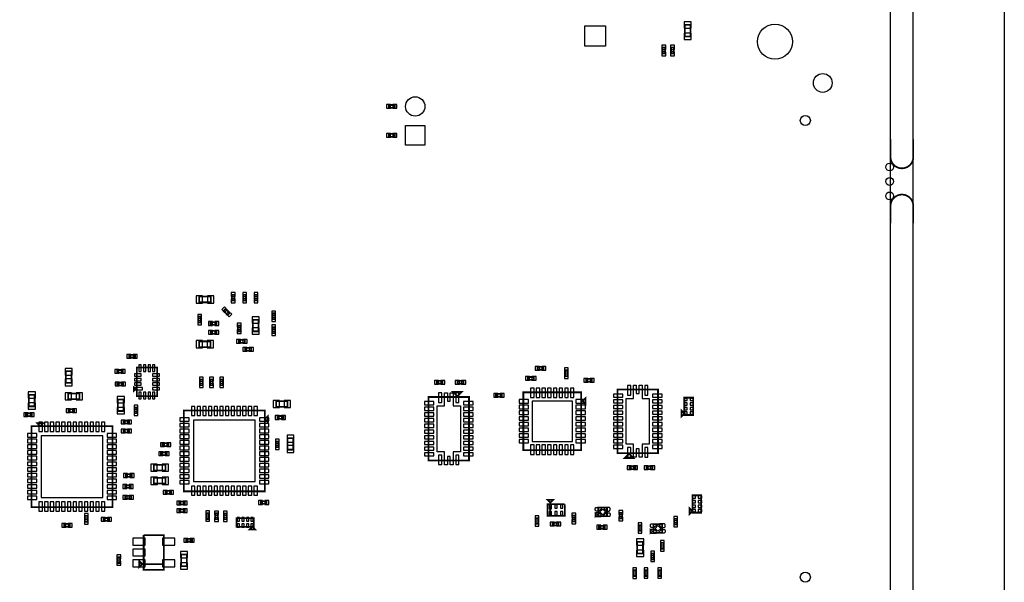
# Model space of a CAD drawing. Extents: x -394 to 5394, y -3 to 7808.
# Tile 9 of 10: x 1986 to 5394, y 3867 to 5814. Entities that reach past the tile are written whole.
import ezdxf

# ---------------------------------------------------------------- set-up
doc = ezdxf.new("R2010")
doc.units = 0
for name, color, linetype in [('BG_OUTLINE', 95, 'CONTINUOUS'), ('PG_ASSEMBLY_BOTTOM', 52, 'CONTINUOUS'), ('PIN_BOTTOM', 1, 'CONTINUOUS')]:
    doc.layers.add(name, color=color, linetype=linetype)

msp = doc.modelspace()

# ---------------------------------------------------------------- linework, layer by layer
at = {"layer": 'BG_OUTLINE'}
msp.add_lwpolyline([(5000, 0), (5000, 7400), (0, 7400), (0, 0)], close=True, dxfattribs=at)
msp.add_lwpolyline([(5078.74, 7400), (5393.7, 7400), (5393.7, 0), (5078.74, 0), (5078.74, 7400)], dxfattribs=at)
at = {"layer": 'BG_OUTLINE', "const_width": 6}
for points in [[(5078.74, 5399.91), (5078.74, 5339.28, -0.414214), (5039.37, 5299.91, -0.414214), (5000, 5339.28), (5000, 5399.91)], [(5078.74, 5109.05), (5078.74, 5169.68, 0.414214), (5039.37, 5209.05, 0.414214), (5000, 5169.68), (5000, 5109.05)]]:
    msp.add_lwpolyline(points, format="xyb", dxfattribs=at)
at = {"layer": 'PG_ASSEMBLY_BOTTOM', "const_width": 6}
for points in [[(4308.1, 5796.05), (4308.1, 5756.05), (4288.1, 5756.05), (4288.1, 5796.05), (4308.1, 5796.05)], [(4210.35, 5697.6), (4210.35, 5717.6), (4220.35, 5717.6), (4220.35, 5697.6), (4210.35, 5697.6)], [(4240.35, 5697.6), (4240.35, 5717.6), (4250.35, 5717.6), (4250.35, 5697.6), (4240.35, 5697.6)], [(3264.03, 5519.05), (3284.03, 5519.05), (3284.03, 5509.05), (3264.03, 5509.05), (3264.03, 5519.05)], [(3284.03, 5409.05), (3264.03, 5409.05), (3264.03, 5419.05), (3284.03, 5419.05), (3284.03, 5409.05)], [(2647.66, 4836.15), (2607.66, 4836.15), (2607.66, 4856.15), (2647.66, 4856.15), (2647.66, 4836.15)], [(2720.12, 4842.39), (2720.12, 4862.39), (2730.12, 4862.39), (2730.12, 4842.39), (2720.12, 4842.39)], [(2759.49, 4842.39), (2759.49, 4862.39), (2769.49, 4862.39), (2769.49, 4842.39), (2759.49, 4842.39)], [(2798.86, 4842.38), (2798.86, 4862.4), (2808.86, 4862.4), (2808.86, 4842.38), (2798.86, 4842.38)], [(2706.24, 4792.58), (2692.09, 4806.73), (2699.16, 4813.8), (2713.31, 4799.65), (2706.24, 4792.58)], [(2603.83, 4766.62), (2603.83, 4786.62), (2613.83, 4786.62), (2613.83, 4766.62), (2603.83, 4766.62)], [(2667.28, 4758.04), (2647.28, 4758.04), (2647.28, 4768.04), (2667.28, 4768.04), (2667.28, 4758.04)], [(2813.14, 4775.9), (2813.14, 4735.9), (2793.14, 4735.9), (2793.14, 4775.9), (2813.14, 4775.9)], [(2860.6, 4778.08), (2860.6, 4798.09), (2870.6, 4798.09), (2870.6, 4778.08), (2860.6, 4778.08)], [(2667.41, 4727.63), (2647.41, 4727.63), (2647.41, 4737.63), (2667.41, 4737.63), (2667.41, 4727.63)], [(2751.01, 4755.88), (2751.01, 4735.88), (2741.01, 4735.88), (2741.01, 4755.88), (2751.01, 4755.88)], [(2860.65, 4729.83), (2860.65, 4749.83), (2870.65, 4749.83), (2870.65, 4729.83), (2860.65, 4729.83)], [(2647.1, 4681.39), (2607.1, 4681.4), (2607.1, 4701.4), (2647.11, 4701.4), (2647.1, 4681.39)], [(2745.03, 4706.27), (2765.03, 4706.27), (2765.03, 4696.27), (2745.03, 4696.27), (2745.03, 4706.27)], [(2766.97, 4678.56), (2786.97, 4678.56), (2786.97, 4668.56), (2766.97, 4668.56), (2766.97, 4678.56)], [(2385.37, 4644.7), (2365.37, 4644.7), (2365.37, 4654.7), (2385.37, 4654.7), (2385.37, 4644.7)], [(2165.75, 4597.72), (2165.75, 4557.72), (2145.75, 4557.72), (2145.75, 4597.72), (2165.75, 4597.72)], [(2323.56, 4602.18), (2343.56, 4602.18), (2343.56, 4592.18), (2323.56, 4592.18), (2323.56, 4602.18)], [(2391.78, 4611.11), (2461.78, 4611.11), (2461.78, 4511.11), (2391.78, 4511.11), (2391.78, 4611.11)], [(3778.71, 4613.17), (3798.71, 4613.17), (3798.71, 4603.17), (3778.71, 4603.17), (3778.71, 4613.17)], [(3883.47, 4601.19), (3883.47, 4581.19), (3873.47, 4581.19), (3873.47, 4601.19), (3883.47, 4601.19)], [(2620, 4569.37), (2620, 4549.37), (2610, 4549.37), (2610, 4569.37), (2620, 4569.37)], [(2655, 4569.37), (2655, 4549.37), (2645, 4549.37), (2645, 4569.37), (2655, 4569.37)], [(2680, 4549.37), (2680, 4569.37), (2690, 4569.37), (2690, 4549.37), (2680, 4549.37)], [(3429.52, 4564.75), (3449.52, 4564.75), (3449.52, 4554.75), (3429.52, 4554.75), (3429.52, 4564.75)], [(3521.81, 4554.75), (3501.81, 4554.75), (3501.81, 4564.75), (3521.81, 4564.75), (3521.81, 4554.75)], [(3765.18, 4567.85), (3745.18, 4567.85), (3745.18, 4577.85), (3765.18, 4577.85), (3765.18, 4567.85)], [(3946.26, 4571.22), (3966.26, 4571.22), (3966.26, 4561.22), (3946.26, 4561.22), (3946.26, 4571.22)], [(2324.26, 4558.24), (2344.26, 4558.24), (2344.26, 4548.24), (2324.26, 4548.24), (2324.26, 4558.24)], [(2381.78, 4531.11), (2381.78, 4541.11), (2386.78, 4536.11), (2381.78, 4531.11)], [(4055.26, 4314.75), (4055.26, 4534.75), (4195.26, 4534.75), (4195.26, 4314.75), (4055.26, 4314.75)], [(2018.25, 4476.29), (2018.25, 4516.29), (2038.25, 4516.29), (2038.25, 4476.29), (2018.25, 4476.29)], [(2153.74, 4521.05), (2193.74, 4521.05), (2193.74, 4501.05), (2153.74, 4501.05), (2153.74, 4521.05)], [(2326.15, 4460.3), (2326.15, 4500.3), (2346.15, 4500.3), (2346.15, 4460.3), (2326.15, 4460.3)], [(3541.26, 4508.75), (3541.26, 4288.75), (3401.26, 4288.75), (3401.26, 4508.75), (3541.26, 4508.75)], [(3486.26, 4526.25), (3516.26, 4526.25), (3501.26, 4511.25), (3486.26, 4526.25)], [(3634.68, 4519.63), (3654.68, 4519.63), (3654.68, 4509.63), (3634.68, 4509.63), (3634.68, 4519.63)], [(3929.26, 4324.75), (3729.26, 4324.75), (3729.26, 4524.75), (3929.26, 4524.75), (3929.26, 4324.75)], [(3934.26, 4494.75), (3944.26, 4504.75), (3944.26, 4484.75), (3934.26, 4494.75)], [(4316.51, 4446.42), (4316.51, 4506.42), (4286.51, 4506.42), (4286.51, 4446.42), (4316.51, 4446.42)], [(2155.27, 4466.3), (2175.27, 4466.3), (2175.27, 4456.3), (2155.27, 4456.3), (2155.27, 4466.3)], [(2383.45, 4452.29), (2383.45, 4472.29), (2393.45, 4472.29), (2393.45, 4452.29), (2383.45, 4452.29)], [(2834.7, 4182.35), (2554.7, 4182.35), (2554.7, 4462.35), (2834.7, 4462.35), (2834.7, 4182.35)], [(2873.45, 4494.6), (2913.45, 4494.6), (2913.45, 4474.6), (2873.45, 4474.6), (2873.45, 4494.6)], [(4276.51, 4441.42), (4276.51, 4461.42), (4286.51, 4451.42), (4276.51, 4441.42)], [(2028.23, 4442.35), (2008.23, 4442.35), (2008.23, 4452.35), (2028.23, 4452.35), (2028.23, 4442.35)], [(2345.39, 4426.77), (2365.39, 4426.77), (2365.39, 4416.77), (2345.39, 4416.77), (2345.39, 4426.77)], [(2834.7, 4432.35), (2844.7, 4442.35), (2844.7, 4422.35), (2834.7, 4432.35)], [(2878.7, 4442.85), (2898.7, 4442.85), (2898.7, 4432.85), (2878.7, 4432.85), (2878.7, 4442.85)], [(2307.1, 4407.9), (2307.1, 4127.9), (2027.1, 4127.9), (2027.1, 4407.9), (2307.1, 4407.9)], [(2057.1, 4407.9), (2047.1, 4417.9), (2067.1, 4417.9), (2057.1, 4407.9)], [(2345.42, 4396.15), (2365.42, 4396.15), (2365.42, 4386.15), (2345.42, 4386.15), (2345.42, 4396.15)], [(2933.4, 4366.46), (2933.4, 4326.46), (2913.4, 4326.46), (2913.4, 4366.46), (2933.4, 4366.46)], [(2501.15, 4338.82), (2481.15, 4338.82), (2481.15, 4348.82), (2501.15, 4348.82), (2501.15, 4338.82)], [(2872.55, 4335.12), (2872.55, 4355.12), (2882.55, 4355.12), (2882.55, 4335.12), (2872.55, 4335.12)], [(2495.42, 4307.68), (2475.42, 4307.68), (2475.42, 4317.68), (2495.42, 4317.68), (2495.42, 4307.68)], [(4110.26, 4297.25), (4080.26, 4297.25), (4095.26, 4312.25), (4110.26, 4297.25)], [(2450.59, 4274), (2490.59, 4274), (2490.59, 4254), (2450.59, 4254), (2450.59, 4274)], [(4116.75, 4258.75), (4096.75, 4258.75), (4096.75, 4268.75), (4116.75, 4268.75), (4116.75, 4258.75)], [(4155.81, 4268.75), (4175.81, 4268.75), (4175.81, 4258.75), (4155.81, 4258.75), (4155.81, 4268.75)], [(2353.93, 4242.06), (2373.93, 4242.06), (2373.93, 4232.06), (2353.93, 4232.06), (2353.93, 4242.06)], [(2451.01, 4228.92), (2491.01, 4228.92), (2491.01, 4208.92), (2451.01, 4208.92), (2451.01, 4228.92)], [(2350.92, 4204), (2370.92, 4204), (2370.92, 4194), (2350.92, 4194), (2350.92, 4204)], [(2351.74, 4166.85), (2371.74, 4166.85), (2371.74, 4156.85), (2351.74, 4156.85), (2351.74, 4166.85)], [(2510.78, 4173.8), (2490.78, 4173.8), (2490.78, 4183.8), (2510.78, 4183.8), (2510.78, 4173.8)], [(4344.91, 4108.52), (4344.91, 4168.52), (4314.91, 4168.52), (4314.91, 4108.52), (4344.91, 4108.52)], [(2537.88, 4120.56), (2557.88, 4120.56), (2557.88, 4110.56), (2537.88, 4110.56), (2537.88, 4120.56)], [(2538.02, 4146.9), (2558.02, 4146.9), (2558.02, 4136.9), (2538.02, 4136.9), (2538.02, 4146.9)], [(2820.42, 4148.65), (2840.42, 4148.65), (2840.42, 4138.65), (2820.42, 4138.65), (2820.42, 4148.65)], [(3822.55, 4142.85), (3812.55, 4152.85), (3832.55, 4152.85), (3822.55, 4142.85)], [(3872.55, 4137.85), (3872.55, 4097.85), (3812.55, 4097.85), (3812.55, 4137.85), (3822.55, 4137.85), (3822.55, 4097.85)], [(3822.55, 4097.85), (3822.55, 4137.85), (3872.55, 4137.85)], [(3988.79, 4126.04), (4018.79, 4126.04), (4018.79, 4096.04), (3988.79, 4096.04), (3988.79, 4126.04)], [(4304.91, 4103.52), (4304.91, 4123.52), (4314.91, 4113.52), (4304.91, 4103.52)], [(2211.9, 4077.1), (2211.9, 4097.1), (2221.9, 4097.1), (2221.9, 4077.1), (2211.9, 4077.1)], [(2276.39, 4090.1), (2296.39, 4090.1), (2296.39, 4080.1), (2276.39, 4080.1), (2276.39, 4090.1)], [(2631.49, 4086.63), (2631.49, 4106.63), (2641.49, 4106.63), (2641.49, 4086.63), (2631.49, 4086.63)], [(2662.39, 4086.03), (2662.39, 4106.03), (2672.39, 4106.03), (2672.39, 4086.03), (2662.39, 4086.03)], [(2692.94, 4085.78), (2692.94, 4105.78), (2702.94, 4105.78), (2702.94, 4085.78), (2692.94, 4085.78)], [(2796.95, 4089.75), (2736.95, 4089.75), (2736.95, 4059.75), (2796.95, 4059.75), (2796.95, 4089.75)], [(3771.6, 4069.65), (3771.6, 4089.65), (3781.6, 4089.65), (3781.6, 4069.65), (3771.6, 4069.65)], [(3899.16, 4078.27), (3899.16, 4098.27), (3909.16, 4098.27), (3909.16, 4078.27), (3899.16, 4078.27)], [(3978.79, 4096.04), (3978.79, 4106.04), (3983.79, 4101.04), (3978.79, 4096.04)], [(4061.6, 4088.21), (4061.6, 4108.21), (4071.6, 4108.21), (4071.6, 4088.21), (4061.6, 4088.21)], [(4261.29, 4087.31), (4261.29, 4067.31), (4251.29, 4067.31), (4251.29, 4087.31), (4261.29, 4087.31)], [(2139.84, 4069.65), (2159.84, 4069.65), (2159.84, 4059.65), (2139.84, 4059.65), (2139.84, 4069.65)], [(2801.95, 4049.75), (2781.95, 4049.75), (2791.95, 4059.75), (2801.95, 4049.75)], [(3830.53, 4073.85), (3850.53, 4073.85), (3850.53, 4063.85), (3830.53, 4063.85), (3830.53, 4073.85)], [(3991.12, 4063.19), (4011.12, 4063.19), (4011.12, 4053.19), (3991.12, 4053.19), (3991.12, 4063.19)], [(4128.29, 4045.41), (4128.29, 4065.41), (4138.29, 4065.41), (4138.29, 4045.41), (4128.29, 4045.41)], [(4169.87, 4038.84), (4169.87, 4048.84), (4174.87, 4043.84), (4169.87, 4038.84)], [(4179.87, 4068.84), (4209.87, 4068.84), (4209.87, 4038.84), (4179.87, 4038.84), (4179.87, 4068.84)], [(2415.49, 4030.65), (2485.49, 4030.65), (2485.49, 3910.65), (2415.49, 3910.65), (2415.49, 3930.65), (2485.49, 3930.65)], [(2485.49, 3930.65), (2415.49, 3930.65), (2415.49, 4030.65)], [(2562.69, 4018.05), (2582.69, 4018.05), (2582.69, 4008.05), (2562.69, 4008.05), (2562.69, 4018.05)], [(4143.29, 4007.22), (4143.29, 3967.22), (4123.29, 3967.22), (4123.29, 4007.22), (4143.29, 4007.22)], [(4205.22, 3983.65), (4205.22, 4003.65), (4215.22, 4003.65), (4215.22, 3983.65), (4205.22, 3983.65)], [(2324.31, 3934.27), (2324.31, 3954.27), (2334.31, 3954.27), (2334.31, 3934.27), (2324.31, 3934.27)], [(2545.05, 3923.39), (2545.05, 3963.39), (2565.05, 3963.39), (2565.05, 3923.39), (2545.05, 3923.39)], [(4181.54, 3966.91), (4181.54, 3946.91), (4171.54, 3946.91), (4171.54, 3966.91), (4181.54, 3966.91)], [(2410.49, 3930.65), (2400.49, 3920.65), (2400.49, 3940.65), (2410.49, 3930.65)], [(4119.55, 3909.2), (4119.55, 3889.2), (4109.55, 3889.2), (4109.55, 3909.2), (4119.55, 3909.2)], [(4159.09, 3909.25), (4159.09, 3889.25), (4149.09, 3889.25), (4149.09, 3909.25), (4159.09, 3909.25)], [(4206.03, 3909.25), (4206.03, 3889.25), (4196.03, 3889.25), (4196.03, 3909.25), (4206.03, 3909.25)]]:
    msp.add_lwpolyline(points, dxfattribs=at)
at = {"layer": 'PIN_BOTTOM'}
for points in [[(3942.15, 5793.1), (4013.15, 5793.1), (4013.15, 5722.1), (3942.15, 5722.1)], [(4310.6, 5806.34), (4285.6, 5806.34), (4285.6, 5784.34), (4310.6, 5784.34)], [(4310.6, 5767.76), (4285.6, 5767.76), (4285.6, 5745.76), (4310.6, 5745.76)], [(4208.85, 5711.62), (4221.85, 5711.62), (4221.85, 5725.62), (4208.85, 5725.62)], [(4238.85, 5711.62), (4251.85, 5711.62), (4251.85, 5725.62), (4238.85, 5725.62)], [(4208.85, 5689.58), (4221.85, 5689.58), (4221.85, 5703.58), (4208.85, 5703.58)], [(4238.85, 5689.58), (4251.85, 5689.58), (4251.85, 5703.58), (4238.85, 5703.58)], [(3256.01, 5520.55), (3256.01, 5507.55), (3270.01, 5507.55), (3270.01, 5520.55)], [(3278.05, 5520.55), (3278.05, 5507.55), (3292.05, 5507.55), (3292.05, 5520.55)], [(3270.01, 5407.55), (3270.01, 5420.55), (3256.01, 5420.55), (3256.01, 5407.55)], [(3292.05, 5407.55), (3292.05, 5420.55), (3278.05, 5420.55), (3278.05, 5407.55)], [(3321.55, 5447.55), (3388.55, 5447.55), (3388.55, 5380.55), (3321.55, 5380.55)], [(2619.37, 4833.65), (2619.37, 4858.65), (2597.37, 4858.65), (2597.37, 4833.65)], [(2657.95, 4833.65), (2657.95, 4858.65), (2635.95, 4858.65), (2635.95, 4833.65)], [(2718.62, 4856.41), (2731.62, 4856.41), (2731.62, 4870.41), (2718.62, 4870.41)], [(2718.62, 4834.37), (2731.62, 4834.37), (2731.62, 4848.37), (2718.62, 4848.37)], [(2757.99, 4856.41), (2770.99, 4856.41), (2770.99, 4870.41), (2757.99, 4870.41)], [(2757.99, 4834.37), (2770.99, 4834.37), (2770.99, 4848.37), (2757.99, 4848.37)], [(2797.36, 4856.41), (2810.36, 4856.41), (2810.36, 4870.41), (2797.36, 4870.41)], [(2797.36, 4834.37), (2810.36, 4834.37), (2810.36, 4848.37), (2797.36, 4848.37)], [(2695.263553, 4801.434058), (2704.455942, 4810.626447), (2694.556447, 4820.525942), (2685.364058, 4811.333553)], [(2710.843553, 4785.854058), (2720.035942, 4795.046447), (2710.136447, 4804.945942), (2700.944058, 4795.753553)], [(2859.1, 4792.11), (2872.1, 4792.11), (2872.1, 4806.11), (2859.1, 4806.11)], [(2602.33, 4780.64), (2615.33, 4780.64), (2615.33, 4794.64), (2602.33, 4794.64)], [(2602.33, 4758.6), (2615.33, 4758.6), (2615.33, 4772.6), (2602.33, 4772.6)], [(2815.64, 4786.19), (2790.64, 4786.19), (2790.64, 4764.19), (2815.64, 4764.19)], [(2859.1, 4770.07), (2872.1, 4770.07), (2872.1, 4784.07), (2859.1, 4784.07)], [(2653.26, 4756.54), (2653.26, 4769.54), (2639.26, 4769.54), (2639.26, 4756.54)], [(2653.39, 4726.13), (2653.39, 4739.13), (2639.39, 4739.13), (2639.39, 4726.13)], [(2675.3, 4756.54), (2675.3, 4769.54), (2661.3, 4769.54), (2661.3, 4756.54)], [(2675.43, 4726.13), (2675.43, 4739.13), (2661.43, 4739.13), (2661.43, 4726.13)], [(2752.51, 4763.9), (2739.51, 4763.9), (2739.51, 4749.9), (2752.51, 4749.9)], [(2752.51, 4741.86), (2739.51, 4741.86), (2739.51, 4727.86), (2752.51, 4727.86)], [(2815.64, 4747.61), (2790.64, 4747.61), (2790.64, 4725.61), (2815.64, 4725.61)], [(2859.15, 4743.85), (2872.15, 4743.85), (2872.15, 4757.85), (2859.15, 4757.85)], [(2618.81, 4678.9), (2618.81, 4703.9), (2596.81, 4703.9), (2596.81, 4678.9)], [(2657.39, 4678.9), (2657.39, 4703.9), (2635.39, 4703.9), (2635.39, 4678.9)], [(2737.01, 4707.77), (2737.01, 4694.77), (2751.01, 4694.77), (2751.01, 4707.77)], [(2759.05, 4707.77), (2759.05, 4694.77), (2773.05, 4694.77), (2773.05, 4707.77)], [(2859.15, 4721.81), (2872.15, 4721.81), (2872.15, 4735.81), (2859.15, 4735.81)], [(2758.95, 4680.06), (2758.95, 4667.06), (2772.95, 4667.06), (2772.95, 4680.06)], [(2780.99, 4680.06), (2780.99, 4667.06), (2794.99, 4667.06), (2794.99, 4680.06)], [(2371.35, 4643.2), (2371.35, 4656.2), (2357.35, 4656.2), (2357.35, 4643.2)], [(2393.39, 4643.2), (2393.39, 4656.2), (2379.39, 4656.2), (2379.39, 4643.2)], [(2167.75, 4607.83), (2143.75, 4607.83), (2143.75, 4583.83), (2167.75, 4583.83)], [(2315.54, 4603.68), (2315.54, 4590.68), (2329.54, 4590.68), (2329.54, 4603.68)], [(2337.58, 4603.68), (2337.58, 4590.68), (2351.58, 4590.68), (2351.58, 4603.68)], [(2407.16, 4620.35), (2399.16, 4620.35), (2399.16, 4596.35), (2407.16, 4596.35)], [(2422.91, 4620.35), (2414.91, 4620.35), (2414.91, 4596.35), (2422.91, 4596.35)], [(2438.65, 4620.35), (2430.65, 4620.35), (2430.65, 4596.35), (2438.65, 4596.35)], [(2454.4, 4620.35), (2446.4, 4620.35), (2446.4, 4596.35), (2454.4, 4596.35)], [(3770.69, 4614.67), (3770.69, 4601.67), (3784.69, 4601.67), (3784.69, 4614.67)], [(3792.73, 4614.67), (3792.73, 4601.67), (3806.73, 4601.67), (3806.73, 4614.67)], [(3884.97, 4609.21), (3871.97, 4609.21), (3871.97, 4595.21), (3884.97, 4595.21)], [(2167.75, 4571.61), (2143.75, 4571.61), (2143.75, 4547.61), (2167.75, 4547.61)], [(2383.28, 4588.73), (2383.28, 4580.73), (2407.28, 4580.73), (2407.28, 4588.73)], [(2383.28, 4572.98), (2383.28, 4564.98), (2407.28, 4564.98), (2407.28, 4572.98)], [(2446.28, 4588.73), (2446.28, 4580.73), (2470.28, 4580.73), (2470.28, 4588.73)], [(2446.28, 4572.98), (2446.28, 4564.98), (2470.28, 4564.98), (2470.28, 4572.98)], [(2621.5, 4577.39), (2608.5, 4577.39), (2608.5, 4563.39), (2621.5, 4563.39)], [(2656.5, 4577.39), (2643.5, 4577.39), (2643.5, 4563.39), (2656.5, 4563.39)], [(2678.5, 4563.39), (2691.5, 4563.39), (2691.5, 4577.39), (2678.5, 4577.39)], [(3421.5, 4566.25), (3421.5, 4553.25), (3435.5, 4553.25), (3435.5, 4566.25)], [(3443.54, 4566.25), (3443.54, 4553.25), (3457.54, 4553.25), (3457.54, 4566.25)], [(3507.79, 4553.25), (3507.79, 4566.25), (3493.79, 4566.25), (3493.79, 4553.25)], [(3529.83, 4553.25), (3529.83, 4566.25), (3515.83, 4566.25), (3515.83, 4553.25)], [(3751.16, 4566.35), (3751.16, 4579.35), (3737.16, 4579.35), (3737.16, 4566.35)], [(3773.2, 4566.35), (3773.2, 4579.35), (3759.2, 4579.35), (3759.2, 4566.35)], [(3884.97, 4587.17), (3871.97, 4587.17), (3871.97, 4573.17), (3884.97, 4573.17)], [(3938.24, 4572.72), (3938.24, 4559.72), (3952.24, 4559.72), (3952.24, 4572.72)], [(3960.28, 4572.72), (3960.28, 4559.72), (3974.28, 4559.72), (3974.28, 4572.72)], [(2316.24, 4559.74), (2316.24, 4546.74), (2330.24, 4546.74), (2330.24, 4559.74)], [(2338.28, 4559.74), (2338.28, 4546.74), (2352.28, 4546.74), (2352.28, 4559.74)], [(2383.25, 4541.49), (2383.25, 4533.49), (2411.25, 4533.49), (2411.25, 4541.49)], [(2383.28, 4557.24), (2383.28, 4549.24), (2407.28, 4549.24), (2407.28, 4557.24)], [(2446.28, 4557.24), (2446.28, 4549.24), (2470.28, 4549.24), (2470.28, 4557.24)], [(2446.28, 4541.49), (2446.28, 4533.49), (2470.28, 4533.49), (2470.28, 4541.49)], [(2621.5, 4555.35), (2608.5, 4555.35), (2608.5, 4541.35), (2621.5, 4541.35)], [(2656.5, 4555.35), (2643.5, 4555.35), (2643.5, 4541.35), (2656.5, 4541.35)], [(2678.5, 4541.35), (2691.5, 4541.35), (2691.5, 4555.35), (2678.5, 4555.35)], [(3754.36, 4506.67), (3766.36, 4506.67), (3766.36, 4539.67), (3754.36, 4539.67)], [(3774.05, 4506.67), (3786.05, 4506.67), (3786.05, 4539.67), (3774.05, 4539.67)], [(3793.73, 4506.67), (3805.73, 4506.67), (3805.73, 4539.67), (3793.73, 4539.67)], [(3813.42, 4506.67), (3825.42, 4506.67), (3825.42, 4539.67), (3813.42, 4539.67)], [(3833.1, 4506.67), (3845.1, 4506.67), (3845.1, 4539.67), (3833.1, 4539.67)], [(3852.79, 4506.67), (3864.79, 4506.67), (3864.79, 4539.67), (3852.79, 4539.67)], [(3872.47, 4506.67), (3884.47, 4506.67), (3884.47, 4539.67), (3872.47, 4539.67)], [(3892.16, 4506.67), (3904.16, 4506.67), (3904.16, 4539.67), (3892.16, 4539.67)], [(4085.26, 4345.45), (4085.26, 4504.05), (4110.42, 4504.05), (4110.42, 4549.05), (4120.26, 4549.05), (4120.26, 4520.81), (4129.94, 4520.81), (4129.94, 4549.05), (4140.1, 4549.05), (4140.1, 4504.05), (4165.26, 4504.05), (4165.26, 4345.45), (4140.1, 4345.45), (4140.1, 4300.45), (4129.94, 4300.45), (4129.94, 4328.99), (4120.26, 4328.99), (4120.26, 4300.45), (4110.42, 4300.45), (4110.42, 4345.45)], [(4101.23, 4548.53), (4090.23, 4548.53), (4090.23, 4515.53), (4101.23, 4515.53)], [(4160.29, 4548.53), (4149.29, 4548.53), (4149.29, 4515.53), (4160.29, 4515.53)], [(2015.75, 4504.58), (2040.75, 4504.58), (2040.75, 4526.58), (2015.75, 4526.58)], [(2143.45, 4523.55), (2143.45, 4498.55), (2165.45, 4498.55), (2165.45, 4523.55)], [(2182.03, 4523.55), (2182.03, 4498.55), (2204.03, 4498.55), (2204.03, 4523.55)], [(2323.65, 4488.59), (2348.65, 4488.59), (2348.65, 4510.59), (2323.65, 4510.59)], [(2407.16, 4525.87), (2399.16, 4525.87), (2399.16, 4501.87), (2407.16, 4501.87)], [(2422.91, 4525.87), (2414.91, 4525.87), (2414.91, 4501.87), (2422.91, 4501.87)], [(2438.65, 4525.87), (2430.65, 4525.87), (2430.65, 4501.87), (2438.65, 4501.87)], [(2454.4, 4525.87), (2446.4, 4525.87), (2446.4, 4501.87), (2454.4, 4501.87)], [(3511.26, 4478.05), (3511.26, 4319.45), (3486.1, 4319.45), (3486.1, 4274.45), (3476.26, 4274.45), (3476.26, 4302.69), (3466.58, 4302.69), (3466.58, 4274.45), (3456.42, 4274.45), (3456.42, 4319.45), (3431.26, 4319.45), (3431.26, 4478.05), (3456.42, 4478.05), (3456.42, 4523.05), (3466.58, 4523.05), (3466.58, 4494.51), (3476.26, 4494.51), (3476.26, 4523.05), (3486.1, 4523.05), (3486.1, 4478.05)], [(3436.23, 4489.53), (3447.23, 4489.53), (3447.23, 4522.53), (3436.23, 4522.53)], [(3495.29, 4489.53), (3506.29, 4489.53), (3506.29, 4522.53), (3495.29, 4522.53)], [(3626.66, 4521.13), (3626.66, 4508.13), (3640.66, 4508.13), (3640.66, 4521.13)], [(3648.7, 4521.13), (3648.7, 4508.13), (3662.7, 4508.13), (3662.7, 4521.13)], [(3747.34, 4487.65), (3747.34, 4499.65), (3714.34, 4499.65), (3714.34, 4487.65)], [(3944.18, 4487.65), (3944.18, 4499.65), (3911.18, 4499.65), (3911.18, 4487.65)], [(4040.85, 4518.83), (4040.85, 4507.83), (4073.85, 4507.83), (4073.85, 4518.83)], [(4040.85, 4499.15), (4040.85, 4488.15), (4073.85, 4488.15), (4073.85, 4499.15)], [(4209.67, 4507.83), (4209.67, 4518.83), (4176.67, 4518.83), (4176.67, 4507.83)], [(4209.67, 4488.15), (4209.67, 4499.15), (4176.67, 4499.15), (4176.67, 4488.15)], [(4284.68, 4496.04), (4296.68, 4496.04), (4296.68, 4504.04), (4284.68, 4504.04)], [(4306.34, 4496.04), (4318.34, 4496.04), (4318.34, 4504.04), (4306.34, 4504.04)], [(2015.75, 4466), (2040.75, 4466), (2040.75, 4488), (2015.75, 4488)], [(2147.25, 4467.8), (2147.25, 4454.8), (2161.25, 4454.8), (2161.25, 4467.8)], [(2169.29, 4467.8), (2169.29, 4454.8), (2183.29, 4454.8), (2183.29, 4467.8)], [(2323.65, 4450.01), (2348.65, 4450.01), (2348.65, 4472.01), (2323.65, 4472.01)], [(2381.95, 4466.31), (2394.95, 4466.31), (2394.95, 4480.31), (2381.95, 4480.31)], [(2580.43, 4444.15), (2592.43, 4444.15), (2592.43, 4476.15), (2580.43, 4476.15)], [(2600.12, 4444.15), (2612.12, 4444.15), (2612.12, 4476.15), (2600.12, 4476.15)], [(2619.8, 4444.15), (2631.8, 4444.15), (2631.8, 4476.15), (2619.8, 4476.15)], [(2639.49, 4444.15), (2651.49, 4444.15), (2651.49, 4476.15), (2639.49, 4476.15)], [(2659.17, 4444.15), (2671.17, 4444.15), (2671.17, 4476.15), (2659.17, 4476.15)], [(2678.86, 4444.15), (2690.86, 4444.15), (2690.86, 4476.15), (2678.86, 4476.15)], [(2698.54, 4444.15), (2710.54, 4444.15), (2710.54, 4476.15), (2698.54, 4476.15)], [(2718.23, 4444.15), (2730.23, 4444.15), (2730.23, 4476.15), (2718.23, 4476.15)], [(2737.91, 4444.15), (2749.91, 4444.15), (2749.91, 4476.15), (2737.91, 4476.15)], [(2757.6, 4444.15), (2769.6, 4444.15), (2769.6, 4476.15), (2757.6, 4476.15)], [(2777.28, 4444.15), (2789.28, 4444.15), (2789.28, 4476.15), (2777.28, 4476.15)], [(2796.97, 4444.15), (2808.97, 4444.15), (2808.97, 4476.15), (2796.97, 4476.15)], [(2863.16, 4497.1), (2863.16, 4472.1), (2885.16, 4472.1), (2885.16, 4497.1)], [(2901.74, 4497.1), (2901.74, 4472.1), (2923.74, 4472.1), (2923.74, 4497.1)], [(3386.85, 4492.83), (3386.85, 4481.83), (3419.85, 4481.83), (3419.85, 4492.83)], [(3386.85, 4473.15), (3386.85, 4462.15), (3419.85, 4462.15), (3419.85, 4473.15)], [(3555.67, 4481.83), (3555.67, 4492.83), (3522.67, 4492.83), (3522.67, 4481.83)], [(3555.67, 4462.15), (3555.67, 4473.15), (3522.67, 4473.15), (3522.67, 4462.15)], [(3747.34, 4467.96), (3747.34, 4479.96), (3714.34, 4479.96), (3714.34, 4467.96)], [(3899.26, 4354.75), (3899.26, 4494.75), (3759.26, 4494.75), (3759.26, 4354.75)], [(3944.18, 4467.96), (3944.18, 4479.96), (3911.18, 4479.96), (3911.18, 4467.96)], [(4040.85, 4479.46), (4040.85, 4468.46), (4073.85, 4468.46), (4073.85, 4479.46)], [(4209.67, 4468.46), (4209.67, 4479.46), (4176.67, 4479.46), (4176.67, 4468.46)], [(4284.68, 4480.29), (4296.68, 4480.29), (4296.68, 4488.29), (4284.68, 4488.29)], [(4284.68, 4464.55), (4296.68, 4464.55), (4296.68, 4472.55), (4284.68, 4472.55)], [(4306.34, 4480.29), (4318.34, 4480.29), (4318.34, 4488.29), (4306.34, 4488.29)], [(4306.34, 4464.55), (4318.34, 4464.55), (4318.34, 4472.55), (4306.34, 4472.55)], [(2014.21, 4440.85), (2014.21, 4453.85), (2000.21, 4453.85), (2000.21, 4440.85)], [(2036.25, 4440.85), (2036.25, 4453.85), (2022.25, 4453.85), (2022.25, 4440.85)], [(2381.95, 4444.27), (2394.95, 4444.27), (2394.95, 4458.27), (2381.95, 4458.27)], [(2572.9, 4424.62), (2572.9, 4436.62), (2540.9, 4436.62), (2540.9, 4424.62)], [(2848.5, 4424.62), (2848.5, 4436.62), (2816.5, 4436.62), (2816.5, 4424.62)], [(2870.68, 4444.35), (2870.68, 4431.35), (2884.68, 4431.35), (2884.68, 4444.35)], [(2892.72, 4444.35), (2892.72, 4431.35), (2906.72, 4431.35), (2906.72, 4444.35)], [(3386.85, 4453.46), (3386.85, 4442.46), (3419.85, 4442.46), (3419.85, 4453.46)], [(3386.85, 4433.78), (3386.85, 4422.78), (3419.85, 4422.78), (3419.85, 4433.78)], [(3555.67, 4442.46), (3555.67, 4453.46), (3522.67, 4453.46), (3522.67, 4442.46)], [(3555.67, 4422.78), (3555.67, 4433.78), (3522.67, 4433.78), (3522.67, 4422.78)], [(3747.34, 4448.28), (3747.34, 4460.28), (3714.34, 4460.28), (3714.34, 4448.28)], [(3747.34, 4428.59), (3747.34, 4440.59), (3714.34, 4440.59), (3714.34, 4428.59)], [(3944.18, 4448.28), (3944.18, 4460.28), (3911.18, 4460.28), (3911.18, 4448.28)], [(3944.18, 4428.59), (3944.18, 4440.59), (3911.18, 4440.59), (3911.18, 4428.59)], [(4040.85, 4459.78), (4040.85, 4448.78), (4073.85, 4448.78), (4073.85, 4459.78)], [(4040.85, 4440.09), (4040.85, 4429.09), (4073.85, 4429.09), (4073.85, 4440.09)], [(4209.67, 4448.78), (4209.67, 4459.78), (4176.67, 4459.78), (4176.67, 4448.78)], [(4209.67, 4429.09), (4209.67, 4440.09), (4176.67, 4440.09), (4176.67, 4429.09)], [(4284.68, 4448.8), (4296.68, 4448.8), (4296.68, 4456.8), (4284.68, 4456.8)], [(4306.34, 4448.8), (4318.34, 4448.8), (4318.34, 4456.8), (4306.34, 4456.8)], [(2064.83, 4421.7), (2052.83, 4421.7), (2052.83, 4389.7), (2064.83, 4389.7)], [(2084.52, 4421.7), (2072.52, 4421.7), (2072.52, 4389.7), (2084.52, 4389.7)], [(2104.2, 4421.7), (2092.2, 4421.7), (2092.2, 4389.7), (2104.2, 4389.7)], [(2123.89, 4421.7), (2111.89, 4421.7), (2111.89, 4389.7), (2123.89, 4389.7)], [(2143.57, 4421.7), (2131.57, 4421.7), (2131.57, 4389.7), (2143.57, 4389.7)], [(2163.26, 4421.7), (2151.26, 4421.7), (2151.26, 4389.7), (2163.26, 4389.7)], [(2182.94, 4421.7), (2170.94, 4421.7), (2170.94, 4389.7), (2182.94, 4389.7)], [(2202.63, 4421.7), (2190.63, 4421.7), (2190.63, 4389.7), (2202.63, 4389.7)], [(2222.31, 4421.7), (2210.31, 4421.7), (2210.31, 4389.7), (2222.31, 4389.7)], [(2242, 4421.7), (2230, 4421.7), (2230, 4389.7), (2242, 4389.7)], [(2261.68, 4421.7), (2249.68, 4421.7), (2249.68, 4389.7), (2261.68, 4389.7)], [(2281.37, 4421.7), (2269.37, 4421.7), (2269.37, 4389.7), (2281.37, 4389.7)], [(2337.37, 4428.27), (2337.37, 4415.27), (2351.37, 4415.27), (2351.37, 4428.27)], [(2337.4, 4397.65), (2337.4, 4384.65), (2351.4, 4384.65), (2351.4, 4397.65)], [(2359.41, 4428.27), (2359.41, 4415.27), (2373.41, 4415.27), (2373.41, 4428.27)], [(2359.44, 4397.65), (2359.44, 4384.65), (2373.44, 4384.65), (2373.44, 4397.65)], [(2572.9, 4404.93), (2572.9, 4416.93), (2540.9, 4416.93), (2540.9, 4404.93)], [(2572.9, 4385.25), (2572.9, 4397.25), (2540.9, 4397.25), (2540.9, 4385.25)], [(2801.2, 4215.85), (2801.2, 4428.85), (2588.2, 4428.85), (2588.2, 4215.85)], [(2848.5, 4404.93), (2848.5, 4416.93), (2816.5, 4416.93), (2816.5, 4404.93)], [(2848.5, 4385.25), (2848.5, 4397.25), (2816.5, 4397.25), (2816.5, 4385.25)], [(3386.85, 4414.09), (3386.85, 4403.09), (3419.85, 4403.09), (3419.85, 4414.09)], [(3555.67, 4403.09), (3555.67, 4414.09), (3522.67, 4414.09), (3522.67, 4403.09)], [(3747.34, 4408.91), (3747.34, 4420.91), (3714.34, 4420.91), (3714.34, 4408.91)], [(3747.34, 4389.22), (3747.34, 4401.22), (3714.34, 4401.22), (3714.34, 4389.22)], [(3944.18, 4408.91), (3944.18, 4420.91), (3911.18, 4420.91), (3911.18, 4408.91)], [(3944.18, 4389.22), (3944.18, 4401.22), (3911.18, 4401.22), (3911.18, 4389.22)], [(4040.85, 4420.41), (4040.85, 4409.41), (4073.85, 4409.41), (4073.85, 4420.41)], [(4040.85, 4400.72), (4040.85, 4389.72), (4073.85, 4389.72), (4073.85, 4400.72)], [(4209.67, 4409.41), (4209.67, 4420.41), (4176.67, 4420.41), (4176.67, 4409.41)], [(4209.67, 4389.72), (4209.67, 4400.72), (4176.67, 4400.72), (4176.67, 4389.72)], [(2045.3, 4370.17), (2045.3, 4382.17), (2013.3, 4382.17), (2013.3, 4370.17)], [(2045.3, 4350.48), (2045.3, 4362.48), (2013.3, 4362.48), (2013.3, 4350.48)], [(2273.6, 4374.4), (2060.6, 4374.4), (2060.6, 4161.4), (2273.6, 4161.4)], [(2320.9, 4370.17), (2320.9, 4382.17), (2288.9, 4382.17), (2288.9, 4370.17)], [(2320.9, 4350.48), (2320.9, 4362.48), (2288.9, 4362.48), (2288.9, 4350.48)], [(2572.9, 4365.56), (2572.9, 4377.56), (2540.9, 4377.56), (2540.9, 4365.56)], [(2848.5, 4365.56), (2848.5, 4377.56), (2816.5, 4377.56), (2816.5, 4365.56)], [(2871.05, 4349.14), (2884.05, 4349.14), (2884.05, 4363.14), (2871.05, 4363.14)], [(2935.4, 4376.57), (2911.4, 4376.57), (2911.4, 4352.57), (2935.4, 4352.57)], [(3386.85, 4394.41), (3386.85, 4383.41), (3419.85, 4383.41), (3419.85, 4394.41)], [(3386.85, 4374.72), (3386.85, 4363.72), (3419.85, 4363.72), (3419.85, 4374.72)], [(3555.67, 4383.41), (3555.67, 4394.41), (3522.67, 4394.41), (3522.67, 4383.41)], [(3555.67, 4363.72), (3555.67, 4374.72), (3522.67, 4374.72), (3522.67, 4363.72)], [(3747.34, 4369.54), (3747.34, 4381.54), (3714.34, 4381.54), (3714.34, 4369.54)], [(3747.34, 4349.85), (3747.34, 4361.85), (3714.34, 4361.85), (3714.34, 4349.85)], [(3944.18, 4369.54), (3944.18, 4381.54), (3911.18, 4381.54), (3911.18, 4369.54)], [(3944.18, 4349.85), (3944.18, 4361.85), (3911.18, 4361.85), (3911.18, 4349.85)], [(4040.85, 4381.04), (4040.85, 4370.04), (4073.85, 4370.04), (4073.85, 4381.04)], [(4209.67, 4370.04), (4209.67, 4381.04), (4176.67, 4381.04), (4176.67, 4370.04)], [(2045.3, 4330.8), (2045.3, 4342.8), (2013.3, 4342.8), (2013.3, 4330.8)], [(2320.9, 4330.8), (2320.9, 4342.8), (2288.9, 4342.8), (2288.9, 4330.8)], [(2487.13, 4337.32), (2487.13, 4350.32), (2473.13, 4350.32), (2473.13, 4337.32)], [(2509.17, 4337.32), (2509.17, 4350.32), (2495.17, 4350.32), (2495.17, 4337.32)], [(2572.9, 4345.88), (2572.9, 4357.88), (2540.9, 4357.88), (2540.9, 4345.88)], [(2572.9, 4326.19), (2572.9, 4338.19), (2540.9, 4338.19), (2540.9, 4326.19)], [(2848.5, 4345.88), (2848.5, 4357.88), (2816.5, 4357.88), (2816.5, 4345.88)], [(2848.5, 4326.19), (2848.5, 4338.19), (2816.5, 4338.19), (2816.5, 4326.19)], [(2871.05, 4327.1), (2884.05, 4327.1), (2884.05, 4341.1), (2871.05, 4341.1)], [(2935.4, 4340.35), (2911.4, 4340.35), (2911.4, 4316.35), (2935.4, 4316.35)], [(3386.85, 4355.04), (3386.85, 4344.04), (3419.85, 4344.04), (3419.85, 4355.04)], [(3386.85, 4335.35), (3386.85, 4324.35), (3419.85, 4324.35), (3419.85, 4335.35)], [(3555.67, 4344.04), (3555.67, 4355.04), (3522.67, 4355.04), (3522.67, 4344.04)], [(3555.67, 4324.35), (3555.67, 4335.35), (3522.67, 4335.35), (3522.67, 4324.35)], [(3754.36, 4309.83), (3766.36, 4309.83), (3766.36, 4342.83), (3754.36, 4342.83)], [(3774.05, 4309.83), (3786.05, 4309.83), (3786.05, 4342.83), (3774.05, 4342.83)], [(3793.73, 4309.83), (3805.73, 4309.83), (3805.73, 4342.83), (3793.73, 4342.83)], [(3813.42, 4309.83), (3825.42, 4309.83), (3825.42, 4342.83), (3813.42, 4342.83)], [(3833.1, 4309.83), (3845.1, 4309.83), (3845.1, 4342.83), (3833.1, 4342.83)], [(3852.79, 4309.83), (3864.79, 4309.83), (3864.79, 4342.83), (3852.79, 4342.83)], [(3872.47, 4309.83), (3884.47, 4309.83), (3884.47, 4342.83), (3872.47, 4342.83)], [(3892.16, 4309.83), (3904.16, 4309.83), (3904.16, 4342.83), (3892.16, 4342.83)], [(4040.85, 4361.35), (4040.85, 4350.35), (4073.85, 4350.35), (4073.85, 4361.35)], [(4040.85, 4341.67), (4040.85, 4330.67), (4073.85, 4330.67), (4073.85, 4341.67)], [(4101.23, 4333.97), (4090.23, 4333.97), (4090.23, 4300.97), (4101.23, 4300.97)], [(4160.29, 4333.97), (4149.29, 4333.97), (4149.29, 4300.97), (4160.29, 4300.97)], [(4209.67, 4350.35), (4209.67, 4361.35), (4176.67, 4361.35), (4176.67, 4350.35)], [(4209.67, 4330.67), (4209.67, 4341.67), (4176.67, 4341.67), (4176.67, 4330.67)], [(2045.3, 4311.11), (2045.3, 4323.11), (2013.3, 4323.11), (2013.3, 4311.11)], [(2045.3, 4291.43), (2045.3, 4303.43), (2013.3, 4303.43), (2013.3, 4291.43)], [(2320.9, 4311.11), (2320.9, 4323.11), (2288.9, 4323.11), (2288.9, 4311.11)], [(2320.9, 4291.43), (2320.9, 4303.43), (2288.9, 4303.43), (2288.9, 4291.43)], [(2481.4, 4306.18), (2481.4, 4319.18), (2467.4, 4319.18), (2467.4, 4306.18)], [(2503.44, 4306.18), (2503.44, 4319.18), (2489.44, 4319.18), (2489.44, 4306.18)], [(2572.9, 4306.51), (2572.9, 4318.51), (2540.9, 4318.51), (2540.9, 4306.51)], [(2572.9, 4286.82), (2572.9, 4298.82), (2540.9, 4298.82), (2540.9, 4286.82)], [(2848.5, 4306.51), (2848.5, 4318.51), (2816.5, 4318.51), (2816.5, 4306.51)], [(2848.5, 4286.82), (2848.5, 4298.82), (2816.5, 4298.82), (2816.5, 4286.82)], [(3386.85, 4315.67), (3386.85, 4304.67), (3419.85, 4304.67), (3419.85, 4315.67)], [(3436.23, 4274.97), (3447.23, 4274.97), (3447.23, 4307.97), (3436.23, 4307.97)], [(3495.29, 4274.97), (3506.29, 4274.97), (3506.29, 4307.97), (3495.29, 4307.97)], [(3555.67, 4304.67), (3555.67, 4315.67), (3522.67, 4315.67), (3522.67, 4304.67)], [(2045.3, 4271.74), (2045.3, 4283.74), (2013.3, 4283.74), (2013.3, 4271.74)], [(2045.3, 4252.06), (2045.3, 4264.06), (2013.3, 4264.06), (2013.3, 4252.06)], [(2320.9, 4271.74), (2320.9, 4283.74), (2288.9, 4283.74), (2288.9, 4271.74)], [(2320.9, 4252.06), (2320.9, 4264.06), (2288.9, 4264.06), (2288.9, 4252.06)], [(2440.3, 4276.5), (2440.3, 4251.5), (2462.3, 4251.5), (2462.3, 4276.5)], [(2478.88, 4276.5), (2478.88, 4251.5), (2500.88, 4251.5), (2500.88, 4276.5)], [(2572.9, 4267.14), (2572.9, 4279.14), (2540.9, 4279.14), (2540.9, 4267.14)], [(2572.9, 4247.45), (2572.9, 4259.45), (2540.9, 4259.45), (2540.9, 4247.45)], [(2848.5, 4267.14), (2848.5, 4279.14), (2816.5, 4279.14), (2816.5, 4267.14)], [(2848.5, 4247.45), (2848.5, 4259.45), (2816.5, 4259.45), (2816.5, 4247.45)], [(4102.73, 4257.25), (4102.73, 4270.25), (4088.73, 4270.25), (4088.73, 4257.25)], [(4124.77, 4257.25), (4124.77, 4270.25), (4110.77, 4270.25), (4110.77, 4257.25)], [(4147.79, 4270.25), (4147.79, 4257.25), (4161.79, 4257.25), (4161.79, 4270.25)], [(4169.83, 4270.25), (4169.83, 4257.25), (4183.83, 4257.25), (4183.83, 4270.25)], [(2045.3, 4232.37), (2045.3, 4244.37), (2013.3, 4244.37), (2013.3, 4232.37)], [(2320.9, 4232.37), (2320.9, 4244.37), (2288.9, 4244.37), (2288.9, 4232.37)], [(2345.91, 4243.56), (2345.91, 4230.56), (2359.91, 4230.56), (2359.91, 4243.56)], [(2367.95, 4243.56), (2367.95, 4230.56), (2381.95, 4230.56), (2381.95, 4243.56)], [(2440.72, 4231.42), (2440.72, 4206.42), (2462.72, 4206.42), (2462.72, 4231.42)], [(2479.3, 4231.42), (2479.3, 4206.42), (2501.3, 4206.42), (2501.3, 4231.42)], [(2572.9, 4227.77), (2572.9, 4239.77), (2540.9, 4239.77), (2540.9, 4227.77)], [(2848.5, 4227.77), (2848.5, 4239.77), (2816.5, 4239.77), (2816.5, 4227.77)], [(2045.3, 4212.69), (2045.3, 4224.69), (2013.3, 4224.69), (2013.3, 4212.69)], [(2045.3, 4193), (2045.3, 4205), (2013.3, 4205), (2013.3, 4193)], [(2320.9, 4212.69), (2320.9, 4224.69), (2288.9, 4224.69), (2288.9, 4212.69)], [(2320.9, 4193), (2320.9, 4205), (2288.9, 4205), (2288.9, 4193)], [(2342.9, 4205.5), (2342.9, 4192.5), (2356.9, 4192.5), (2356.9, 4205.5)], [(2364.94, 4205.5), (2364.94, 4192.5), (2378.94, 4192.5), (2378.94, 4205.5)], [(2572.9, 4208.08), (2572.9, 4220.08), (2540.9, 4220.08), (2540.9, 4208.08)], [(2580.43, 4168.55), (2592.43, 4168.55), (2592.43, 4200.55), (2580.43, 4200.55)], [(2600.12, 4168.55), (2612.12, 4168.55), (2612.12, 4200.55), (2600.12, 4200.55)], [(2619.8, 4168.55), (2631.8, 4168.55), (2631.8, 4200.55), (2619.8, 4200.55)], [(2639.49, 4168.55), (2651.49, 4168.55), (2651.49, 4200.55), (2639.49, 4200.55)], [(2659.17, 4168.55), (2671.17, 4168.55), (2671.17, 4200.55), (2659.17, 4200.55)], [(2678.86, 4168.55), (2690.86, 4168.55), (2690.86, 4200.55), (2678.86, 4200.55)], [(2698.54, 4168.55), (2710.54, 4168.55), (2710.54, 4200.55), (2698.54, 4200.55)], [(2718.23, 4168.55), (2730.23, 4168.55), (2730.23, 4200.55), (2718.23, 4200.55)], [(2737.91, 4168.55), (2749.91, 4168.55), (2749.91, 4200.55), (2737.91, 4200.55)], [(2757.6, 4168.55), (2769.6, 4168.55), (2769.6, 4200.55), (2757.6, 4200.55)], [(2777.28, 4168.55), (2789.28, 4168.55), (2789.28, 4200.55), (2777.28, 4200.55)], [(2796.97, 4168.55), (2808.97, 4168.55), (2808.97, 4200.55), (2796.97, 4200.55)], [(2848.5, 4208.08), (2848.5, 4220.08), (2816.5, 4220.08), (2816.5, 4208.08)], [(2045.3, 4173.32), (2045.3, 4185.32), (2013.3, 4185.32), (2013.3, 4173.32)], [(2045.3, 4153.63), (2045.3, 4165.63), (2013.3, 4165.63), (2013.3, 4153.63)], [(2320.9, 4173.32), (2320.9, 4185.32), (2288.9, 4185.32), (2288.9, 4173.32)], [(2320.9, 4153.63), (2320.9, 4165.63), (2288.9, 4165.63), (2288.9, 4153.63)], [(2343.72, 4168.35), (2343.72, 4155.35), (2357.72, 4155.35), (2357.72, 4168.35)], [(2365.76, 4168.35), (2365.76, 4155.35), (2379.76, 4155.35), (2379.76, 4168.35)], [(2496.76, 4172.3), (2496.76, 4185.3), (2482.76, 4185.3), (2482.76, 4172.3)], [(2518.8, 4172.3), (2518.8, 4185.3), (2504.8, 4185.3), (2504.8, 4172.3)], [(4313.08, 4158.14), (4325.08, 4158.14), (4325.08, 4166.14), (4313.08, 4166.14)], [(4334.74, 4158.14), (4346.74, 4158.14), (4346.74, 4166.14), (4334.74, 4166.14)], [(2064.83, 4146.1), (2052.83, 4146.1), (2052.83, 4114.1), (2064.83, 4114.1)], [(2084.52, 4146.1), (2072.52, 4146.1), (2072.52, 4114.1), (2084.52, 4114.1)], [(2104.2, 4146.1), (2092.2, 4146.1), (2092.2, 4114.1), (2104.2, 4114.1)], [(2123.89, 4146.1), (2111.89, 4146.1), (2111.89, 4114.1), (2123.89, 4114.1)], [(2143.57, 4146.1), (2131.57, 4146.1), (2131.57, 4114.1), (2143.57, 4114.1)], [(2163.26, 4146.1), (2151.26, 4146.1), (2151.26, 4114.1), (2163.26, 4114.1)], [(2182.94, 4146.1), (2170.94, 4146.1), (2170.94, 4114.1), (2182.94, 4114.1)], [(2202.63, 4146.1), (2190.63, 4146.1), (2190.63, 4114.1), (2202.63, 4114.1)], [(2222.31, 4146.1), (2210.31, 4146.1), (2210.31, 4114.1), (2222.31, 4114.1)], [(2242, 4146.1), (2230, 4146.1), (2230, 4114.1), (2242, 4114.1)], [(2261.68, 4146.1), (2249.68, 4146.1), (2249.68, 4114.1), (2261.68, 4114.1)], [(2281.37, 4146.1), (2269.37, 4146.1), (2269.37, 4114.1), (2281.37, 4114.1)], [(2530, 4148.4), (2530, 4135.4), (2544, 4135.4), (2544, 4148.4)], [(2552.04, 4148.4), (2552.04, 4135.4), (2566.04, 4135.4), (2566.04, 4148.4)], [(2812.4, 4150.15), (2812.4, 4137.15), (2826.4, 4137.15), (2826.4, 4150.15)], [(2834.44, 4150.15), (2834.44, 4137.15), (2848.44, 4137.15), (2848.44, 4150.15)], [(3826.87, 4135.68), (3818.87, 4135.68), (3818.87, 4121.68), (3826.87, 4121.68)], [(3846.55, 4135.66), (3838.55, 4135.66), (3838.55, 4123.66), (3846.55, 4123.66)], [(3866.23, 4135.66), (3858.23, 4135.66), (3858.23, 4123.66), (3866.23, 4123.66)], [(4313.08, 4142.39), (4325.08, 4142.39), (4325.08, 4150.39), (4313.08, 4150.39)], [(4313.08, 4126.65), (4325.08, 4126.65), (4325.08, 4134.65), (4313.08, 4134.65)], [(4334.74, 4142.39), (4346.74, 4142.39), (4346.74, 4150.39), (4334.74, 4150.39)], [(4334.74, 4126.65), (4346.74, 4126.65), (4346.74, 4134.65), (4334.74, 4134.65)], [(2210.4, 4091.12), (2223.4, 4091.12), (2223.4, 4105.12), (2210.4, 4105.12)], [(2268.37, 4091.6), (2268.37, 4078.6), (2282.37, 4078.6), (2282.37, 4091.6)], [(2290.41, 4091.6), (2290.41, 4078.6), (2304.41, 4078.6), (2304.41, 4091.6)], [(2529.86, 4122.06), (2529.86, 4109.06), (2543.86, 4109.06), (2543.86, 4122.06)], [(2551.9, 4122.06), (2551.9, 4109.06), (2565.9, 4109.06), (2565.9, 4122.06)], [(2629.99, 4100.65), (2642.99, 4100.65), (2642.99, 4114.65), (2629.99, 4114.65)], [(2629.99, 4078.61), (2642.99, 4078.61), (2642.99, 4092.61), (2629.99, 4092.61)], [(2660.89, 4100.05), (2673.89, 4100.05), (2673.89, 4114.05), (2660.89, 4114.05)], [(2660.89, 4078.01), (2673.89, 4078.01), (2673.89, 4092.01), (2660.89, 4092.01)], [(2691.44, 4099.8), (2704.44, 4099.8), (2704.44, 4113.8), (2691.44, 4113.8)], [(2691.44, 4077.76), (2704.44, 4077.76), (2704.44, 4091.76), (2691.44, 4091.76)], [(2747.33, 4079.58), (2747.33, 4091.58), (2739.33, 4091.58), (2739.33, 4079.58)], [(2763.08, 4079.58), (2763.08, 4091.58), (2755.08, 4091.58), (2755.08, 4079.58)], [(2778.82, 4079.58), (2778.82, 4091.58), (2770.82, 4091.58), (2770.82, 4079.58)], [(2794.57, 4079.58), (2794.57, 4091.58), (2786.57, 4091.58), (2786.57, 4079.58)], [(3770.1, 4083.67), (3783.1, 4083.67), (3783.1, 4097.67), (3770.1, 4097.67)], [(3826.87, 4112.04), (3818.87, 4112.04), (3818.87, 4100.04), (3826.87, 4100.04)], [(3846.55, 4112.04), (3838.55, 4112.04), (3838.55, 4100.04), (3846.55, 4100.04)], [(3866.23, 4112.04), (3858.23, 4112.04), (3858.23, 4100.04), (3866.23, 4100.04)], [(3897.66, 4092.29), (3910.66, 4092.29), (3910.66, 4106.29), (3897.66, 4106.29)], [(4003.79, 4120.939495), (3993.890505, 4111.04), (4003.79, 4101.140505), (4013.689495, 4111.04)], [(4060.1, 4102.23), (4073.1, 4102.23), (4073.1, 4116.23), (4060.1, 4116.23)], [(4060.1, 4080.19), (4073.1, 4080.19), (4073.1, 4094.19), (4060.1, 4094.19)], [(4262.79, 4095.33), (4249.79, 4095.33), (4249.79, 4081.33), (4262.79, 4081.33)], [(4313.08, 4110.9), (4325.08, 4110.9), (4325.08, 4118.9), (4313.08, 4118.9)], [(4334.74, 4110.9), (4346.74, 4110.9), (4346.74, 4118.9), (4334.74, 4118.9)], [(2131.82, 4071.15), (2131.82, 4058.15), (2145.82, 4058.15), (2145.82, 4071.15)], [(2153.86, 4071.15), (2153.86, 4058.15), (2167.86, 4058.15), (2167.86, 4071.15)], [(2210.4, 4069.08), (2223.4, 4069.08), (2223.4, 4083.08), (2210.4, 4083.08)], [(2747.33, 4057.92), (2747.33, 4069.92), (2739.33, 4069.92), (2739.33, 4057.92)], [(2763.08, 4057.92), (2763.08, 4069.92), (2755.08, 4069.92), (2755.08, 4057.92)], [(2778.82, 4057.92), (2778.82, 4069.92), (2770.82, 4069.92), (2770.82, 4057.92)], [(2794.57, 4057.92), (2794.57, 4069.92), (2786.57, 4069.92), (2786.57, 4057.92)], [(3770.1, 4061.63), (3783.1, 4061.63), (3783.1, 4075.63), (3770.1, 4075.63)], [(3822.51, 4075.35), (3822.51, 4062.35), (3836.51, 4062.35), (3836.51, 4075.35)], [(3844.55, 4075.35), (3844.55, 4062.35), (3858.55, 4062.35), (3858.55, 4075.35)], [(3897.66, 4070.25), (3910.66, 4070.25), (3910.66, 4084.25), (3897.66, 4084.25)], [(3983.1, 4064.69), (3983.1, 4051.69), (3997.1, 4051.69), (3997.1, 4064.69)], [(4005.14, 4064.69), (4005.14, 4051.69), (4019.14, 4051.69), (4019.14, 4064.69)], [(4126.79, 4059.43), (4139.79, 4059.43), (4139.79, 4073.43), (4126.79, 4073.43)], [(4194.87, 4063.739495), (4184.970505, 4053.84), (4194.87, 4043.940505), (4204.769495, 4053.84)], [(4262.79, 4073.29), (4249.79, 4073.29), (4249.79, 4059.29), (4262.79, 4059.29)], [(4126.79, 4037.39), (4139.79, 4037.39), (4139.79, 4051.39), (4126.79, 4051.39)], [(2377.81, 4020.05), (2377.81, 3996.05), (2420.81, 3996.05), (2420.81, 4020.05)], [(2480.17, 4020.05), (2480.17, 3996.05), (2523.17, 3996.05), (2523.17, 4020.05)], [(2554.67, 4019.55), (2554.67, 4006.55), (2568.67, 4006.55), (2568.67, 4019.55)], [(2576.71, 4019.55), (2576.71, 4006.55), (2590.71, 4006.55), (2590.71, 4019.55)], [(4145.79, 4017.51), (4120.79, 4017.51), (4120.79, 3995.51), (4145.79, 3995.51)], [(4203.72, 3997.67), (4216.72, 3997.67), (4216.72, 4011.67), (4203.72, 4011.67)], [(4203.72, 3975.63), (4216.72, 3975.63), (4216.72, 3989.63), (4203.72, 3989.63)], [(2322.81, 3948.29), (2335.81, 3948.29), (2335.81, 3962.29), (2322.81, 3962.29)], [(2377.81, 3982.65), (2377.81, 3958.65), (2420.81, 3958.65), (2420.81, 3982.65)], [(2542.55, 3951.68), (2567.55, 3951.68), (2567.55, 3973.68), (2542.55, 3973.68)], [(4145.79, 3978.93), (4120.79, 3978.93), (4120.79, 3956.93), (4145.79, 3956.93)], [(4183.04, 3974.93), (4170.04, 3974.93), (4170.04, 3960.93), (4183.04, 3960.93)], [(4183.04, 3952.89), (4170.04, 3952.89), (4170.04, 3938.89), (4183.04, 3938.89)], [(2322.81, 3926.25), (2335.81, 3926.25), (2335.81, 3940.25), (2322.81, 3940.25)], [(2377.81, 3945.25), (2377.81, 3921.25), (2420.81, 3921.25), (2420.81, 3945.25)], [(2480.17, 3945.25), (2480.17, 3921.25), (2523.17, 3921.25), (2523.17, 3945.25)], [(2542.55, 3913.1), (2567.55, 3913.1), (2567.55, 3935.1), (2542.55, 3935.1)], [(4121.05, 3917.22), (4108.05, 3917.22), (4108.05, 3903.22), (4121.05, 3903.22)], [(4121.05, 3895.18), (4108.05, 3895.18), (4108.05, 3881.18), (4121.05, 3881.18)], [(4160.59, 3917.27), (4147.59, 3917.27), (4147.59, 3903.27), (4160.59, 3903.27)], [(4160.59, 3895.23), (4147.59, 3895.23), (4147.59, 3881.23), (4160.59, 3881.23)], [(4207.53, 3917.27), (4194.53, 3917.27), (4194.53, 3903.27), (4207.53, 3903.27)], [(4207.53, 3895.23), (4194.53, 3895.23), (4194.53, 3881.23), (4207.53, 3881.23)]]:
    msp.add_lwpolyline(points, close=True, dxfattribs=at)
for points in [[(3991.24, 4114.16), (3982.14, 4114.16, -0.414356), (3978.17, 4118.13), (3978.17, 4122.85, -0.414356), (3982.14, 4126.82), (3998.71, 4126.82), (3998.71, 4121.63)], [(4016.34, 4114.16), (4025.44, 4114.16, 0.414356), (4029.41, 4118.13), (4029.41, 4122.85, 0.414356), (4025.44, 4126.82), (4008.87, 4126.82), (4008.87, 4121.63)], [(3991.24, 4107.92), (3982.14, 4107.92, 0.414356), (3978.17, 4103.95), (3978.17, 4099.23, 0.414356), (3982.14, 4095.26), (3998.71, 4095.26), (3998.71, 4100.45)], [(4016.34, 4107.92), (4025.44, 4107.92, -0.414356), (4029.41, 4103.95), (4029.41, 4099.23, -0.414356), (4025.44, 4095.26), (4008.87, 4095.26), (4008.87, 4100.45)], [(4182.32, 4056.96), (4173.22, 4056.96, -0.414356), (4169.25, 4060.93), (4169.25, 4065.65, -0.414356), (4173.22, 4069.62), (4189.79, 4069.62), (4189.79, 4064.43)], [(4207.42, 4056.96), (4216.52, 4056.96, 0.414356), (4220.49, 4060.93), (4220.49, 4065.65, 0.414356), (4216.52, 4069.62), (4199.95, 4069.62), (4199.95, 4064.43)], [(4182.32, 4050.72), (4173.22, 4050.72, 0.414356), (4169.25, 4046.75), (4169.25, 4042.03, 0.414356), (4173.22, 4038.06), (4189.79, 4038.06), (4189.79, 4043.25)], [(4207.42, 4050.72), (4216.52, 4050.72, -0.414356), (4220.49, 4046.75), (4220.49, 4042.03, -0.414356), (4216.52, 4038.06), (4199.95, 4038.06), (4199.95, 4043.25)]]:
    msp.add_lwpolyline(points, format="xyb", close=True, dxfattribs=at)
for centre, radius in [((4600, 5738.19), 60.5), ((4765.37, 5595.28), 32.5), ((3355.05, 5514.05), 33.5), ((4705.13, 5465.36), 17.5), ((4997, 5304.48), 13.5), ((4997, 5254.48), 13.5), ((4997, 5204.48), 13.5), ((4705.13, 3885.04), 17.5)]:
    msp.add_circle(centre, radius, dxfattribs=at)

doc.saveas('drawing.dxf')
